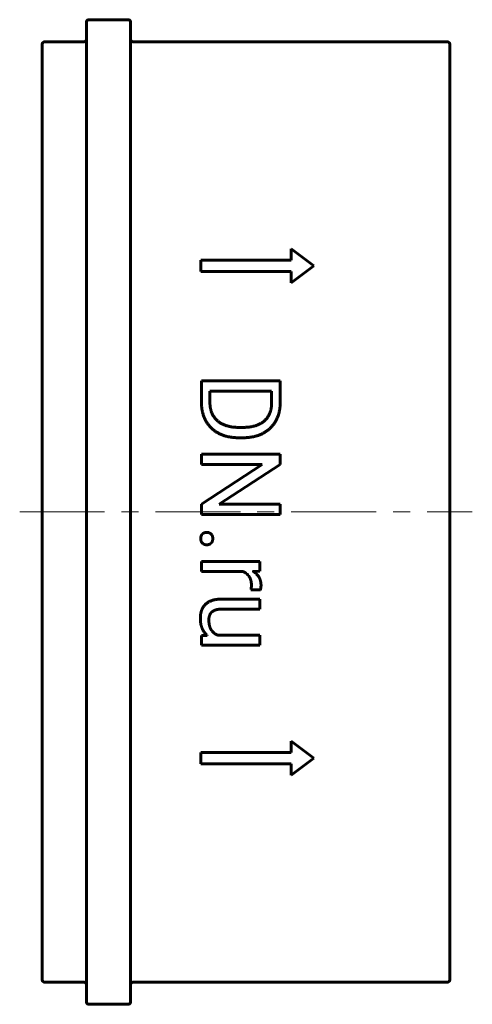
# Model space of a CAD drawing. Header units: millimetres. Extents: x -20 to 20, y -43.5 to 43.5.
import ezdxf

# ---------------------------------------------------------------- set-up
doc = ezdxf.new("R2010")
doc.units = ezdxf.units.MM
doc.linetypes.add('K5LT_AXLED', pattern=[12, 7.5, -1.5, 1.5, -1.5])
doc.linetypes.add('K5LT_BASIC', pattern=[0])
doc.layers.add('Системный слой (1)', color=7, linetype='Continuous', true_color=0x6c6c6c)

msp = doc.modelspace()

# ---------------------------------------------------------------- linework, layer by layer
at = {"layer": 'Системный слой (1)', "color": 143, "linetype": 'K5LT_BASIC', "lineweight": 60, "true_color": 0x33acca}
for p, q in [((-13.9, 43.5), (-10.4, 43.5)), ((-14.1, 43.3), (-14.1, -43.3)), ((-10.2, 43.3), (-10.2, -43.3)), ((-18, 41.35), (-18, -41.35)), ((-17.8, 41.55), (-14.3, 41.55)), ((-10, 41.55), (17.8, 41.55)), ((18, 41.35), (18, -41.35)), ((4, 23.25), (6, 21.75)), ((4, 23.25), (4, 22.25)), ((-4, 22.25), (-4, 21.25)), ((-4, 22.25), (4, 22.25)), ((6, 21.75), (4, 20.25)), ((-4, 21.25), (4, 21.25)), ((4, 21.25), (4, 20.25)), ((-3.939, 11.601), (3.02, 11.601)), ((-3.939, 11.601), (-3.939, 9.718)), ((3.02, 11.601), (3.02, 9.632)), ((-3.189, 10.679), (-3.189, 9.718)), ((-3.189, 10.679), (2.265, 10.679)), ((2.265, 10.679), (2.265, 9.632)), ((-0.67, 7.476), (-0.244, 7.476)), ((-0.67, 6.563), (-0.254, 6.563)), ((-3.939, 5.119), (-3.939, 4.196)), ((-3.939, 5.119), (3.02, 5.119)), ((3.02, 5.119), (3.02, 4.196)), ((-3.939, 4.196), (1.429, 4.196)), ((1.429, 4.196), (-3.939, 0.693)), ((3.02, 4.196), (-2.362, 0.678)), ((-3.939, 0.693), (-3.939, -0.235)), ((-2.362, 0.678), (3.02, 0.678)), ((3.02, 0.678), (3.02, -0.235)), ((-3.939, -0.235), (3.02, -0.235)), ((-3.939, -4.378), (-3.939, -5.262)), ((-3.939, -4.378), (1.233, -4.378)), ((1.233, -4.378), (1.233, -5.239)), ((-3.939, -5.262), (-0.265, -5.262)), ((1.233, -5.239), (0.641, -5.256)), ((0.439, -6.873), (1.261, -6.878)), ((-2.104, -7.693), (1.233, -7.693)), ((1.233, -7.693), (1.233, -8.577)), ((-2.113, -8.577), (1.233, -8.577)), ((-3.428, -10.901), (-3.939, -10.919)), ((-3.939, -10.919), (-3.939, -11.765)), ((-2.531, -10.876), (1.233, -10.876)), ((1.233, -10.876), (1.233, -11.765)), ((-3.939, -11.765), (1.233, -11.765)), ((4, -20.25), (6, -21.75)), ((4, -20.25), (4, -21.25)), ((-4, -21.25), (-4, -22.25)), ((-4, -21.25), (4, -21.25)), ((6, -21.75), (4, -23.25)), ((-4, -22.25), (4, -22.25)), ((4, -22.25), (4, -23.25)), ((-17.8, -41.55), (-14.3, -41.55)), ((-10, -41.55), (17.8, -41.55)), ((-13.9, -43.5), (-10.4, -43.5))]:
    msp.add_line(p, q, dxfattribs=at)
at = {"layer": 'Системный слой (1)', "color": 30, "linetype": 'K5LT_AXLED', "lineweight": 18, "true_color": 0xff8000}
msp.add_line((-20, 0), (20, 0), dxfattribs=at)
at = {"layer": 'Системный слой (1)', "color": 143, "linetype": 'K5LT_BASIC', "lineweight": 60, "true_color": 0x33acca}
for centre, start, end in [((-13.9, 43.3), 90, 180), ((-10.4, 43.3), 0, 90), ((-17.8, 41.35), 90, 180), ((-14.3, 41.75), 270, 0), ((-10, 41.75), 180, 270), ((17.8, 41.35), 0, 90), ((-17.8, -41.35), 180, 270), ((-14.3, -41.75), 0, 90), ((-10, -41.75), 90, 180), ((17.8, -41.35), 270, 0), ((-13.9, -43.3), 180, 270), ((-10.4, -43.3), 270, 0)]:
    msp.add_arc(centre, 0.2, start, end, dxfattribs=at)
for points in [[(-3.939, 9.718), (-3.939, 8.991), (-3.485, 7.83), (-2.634, 7.003), (-1.425, 6.563), (-0.67, 6.563)], [(-3.189, 9.718), (-3.189, 8.972), (-2.563, 7.978), (-1.43, 7.476), (-0.67, 7.476)], [(-0.254, 6.563), (0.501, 6.563), (1.711, 7.003), (2.566, 7.82), (3.02, 8.948), (3.02, 9.632)], [(-0.244, 7.476), (0.353, 7.476), (1.285, 7.763), (1.931, 8.317), (2.265, 9.115), (2.265, 9.632)], [(-3.844, -1.941), (-3.997, -2.082), (-3.997, -2.349)], [(-3.997, -2.349), (-3.997, -2.617), (-3.844, -2.758)], [(-3.471, -1.8), (-3.691, -1.8), (-3.844, -1.941)], [(-3.091, -1.941), (-3.246, -1.8), (-3.471, -1.8)], [(-2.936, -2.349), (-2.936, -2.082), (-3.091, -1.941)], [(-3.091, -2.758), (-2.936, -2.617), (-2.936, -2.349)], [(-3.844, -2.758), (-3.691, -2.899), (-3.471, -2.899)], [(-3.471, -2.899), (-3.246, -2.899), (-3.091, -2.758)], [(-0.265, -5.262), (-0.047, -5.354), (0.114, -5.506)], [(0.114, -5.506), (0.286, -5.669), (0.382, -5.903)], [(0.382, -5.903), (0.477, -6.137), (0.477, -6.443)], [(1.328, -6.486), (1.328, -6.066), (1.149, -5.762)], [(0.477, -6.443), (0.477, -6.567), (0.463, -6.763), (0.439, -6.873)], [(1.261, -6.878), (1.285, -6.83), (1.328, -6.582), (1.328, -6.486)], [(-2.104, -7.693), (-2.62, -7.693), (-3.356, -7.937), (-3.815, -8.386), (-3.925, -8.699)], [(-3.925, -8.699), (-4.035, -9.012), (-4.035, -9.39)], [(-3.048, -8.871), (-2.916, -8.735), (-2.462, -8.577), (-2.113, -8.577)], [(-4.035, -9.39), (-4.035, -9.944), (-3.856, -10.331)], [(-3.284, -9.528), (-3.284, -9.347), (-3.179, -9.007), (-3.048, -8.871)], [(-3.067, -10.422), (-3.284, -10.092), (-3.284, -9.528)], [(-3.856, -10.331), (-3.697, -10.674), (-3.428, -10.901)], [(-2.531, -10.876), (-2.865, -10.729), (-3.067, -10.422)]]:
    msp.add_open_spline(points, degree=2, dxfattribs=at)
msp.add_open_spline([(1.149, -5.762), (0.97, -5.458), (0.647, -5.259), (0.641, -5.256)], degree=2, knots=[0, 0, 0, 1.967306, 2, 2, 2], dxfattribs=at)

doc.saveas('drawing.dxf')
